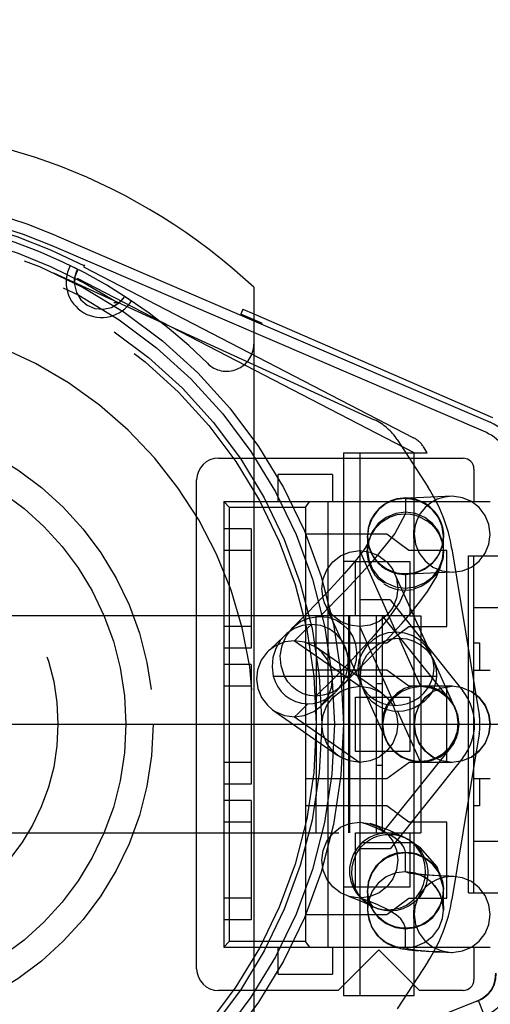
# Model space of a CAD drawing. Header units: millimetres. Extents: x 0 to 210, y 0 to 297.
# Tile 7 of 10: x 146.3 to 147.74, y 147.41 to 150.44. Entities that reach past the tile are written whole.
import ezdxf
from ezdxf.enums import TextEntityAlignment as Align

# ---------------------------------------------------------------- set-up
doc = ezdxf.new("R2010")
doc.units = ezdxf.units.MM
doc.header["$LTSCALE"] = 19.36
for name, pattern in [('CENTER', [0.6, 0.375, -0.075, 0.075, -0.075]), ('DOT', [0.2, 0.1, -0.1]), ('HIDDEN', [0.2, 0.1, -0.1])]:
    doc.linetypes.add(name, pattern=pattern)
doc.layers.get('0').update_dxf_attribs({"linetype": 'CONTINUOUS'})
for name, color, linetype in [('DEFAULT_2', 8, 'HIDDEN'), ('Z_AXIS', 7, 'CONTINUOUS'), ('Z_DIM_2D', 7, 'CONTINUOUS')]:
    doc.layers.add(name, color=color, linetype=linetype)
doc.styles.add('TEXTSTYLE_3', font='tridonic-metric-print-light.otf')
doc.styles.add('TEXTSTYLE_4', font='gdt', dxfattribs={"width": 0.7})
doc.dimstyles.new('DIMSTYLE_5', dxfattribs={"dimtxt": 2.2, "dimasz": 3.5, "dimexe": 1.5, "dimexo": 0, "dimgap": 0.55, "dimtad": 1, "dimdec": 1, "dimlfac": 6, "dimdsep": 46, "dimtxsty": 'TEXTSTYLE_3', "dimcen": 0.09, "dimclrt": 5, "dimadec": 1, "dimazin": 2, "dimtp": 0.1, "dimtm": 0.1, "dimtfac": 1, "dimtdec": 1, "dimtofl": 0, "dimtmove": 0, "dimatfit": 3, "dimfxl": 0, "dimtolj": 1, "dimarcsym": 0})
doc.dimstyles.new('DIMSTYLE_6', dxfattribs={"dimtxt": 2.2, "dimasz": 3.5, "dimexe": 1.5, "dimexo": 0, "dimgap": 0.55, "dimtad": 1, "dimdec": 1, "dimlfac": 6, "dimdsep": 46, "dimtxsty": 'TEXTSTYLE_3', "dimcen": 0.09, "dimclrt": 5, "dimadec": 1, "dimazin": 2, "dimtp": 0.2, "dimtm": 0.2, "dimtfac": 1, "dimtdec": 1, "dimtofl": 0, "dimtmove": 0, "dimatfit": 3, "dimfxl": 0, "dimtolj": 1, "dimarcsym": 0})

# ---------------------------------------------------------------- blocks, each defined once
blk = doc.blocks.new('*D7')
at = {"layer": 'Z_DIM_2D', "color": 2, "linetype": 'Continuous', "transparency": 16777216}
for p, q in [((143.5984, 146.9394), (143.5984, 154.4751)), ((143.8484, 146.9394), (143.8484, 154.4751)), ((143.5984, 152.9751), (143.7234, 152.9751)), ((143.8484, 152.9751), (143.7234, 152.9751)), ((143.7234, 152.9751), (147.2562, 152.9751))]:
    blk.add_line(p, q, dxfattribs=at)
at = {"layer": 'Z_DIM_2D', "color": 5, "linetype": 'Continuous', "transparency": 16777216, "style": 'TEXTSTYLE_3'}
blk.add_text('1.5', height=2.2, dxfattribs=at).set_placement((143.9849, 153.5251))
blk = doc.blocks.new('_NONE')
blk = doc.blocks.new('*D9')
at = {"layer": 'Z_DIM_2D', "color": 2, "linetype": 'Continuous', "transparency": 16777216}
for p, q in [((143.5984, 149.4394), (143.5984, 163.1249)), ((147.8568, 149.0464), (147.8568, 163.1249)), ((145.7276, 161.6249), (124.7171, 161.6249)), ((143.5984, 161.6249), (145.7276, 161.6249)), ((147.8568, 161.6249), (145.7276, 161.6249))]:
    blk.add_line(p, q, dxfattribs=at)
at = {"layer": 'Z_DIM_2D', "color": 5, "linetype": 'Continuous', "transparency": 16777216}
for s, style, p in [('`', 'TEXTSTYLE_4', (138.0064, 162.1749)), (' (24', 'TEXTSTYLE_3', (135.4397, 162.1749)), ('1.5) ', 'TEXTSTYLE_3', (143.2385, 162.1749)), ('25.6', 'TEXTSTYLE_3', (130.1023, 162.1749))]:
    blk.add_text(s, height=2.2, dxfattribs=dict(at, style=style)).set_placement(p, align=Align.RIGHT)

msp = doc.modelspace()

# ---------------------------------------------------------------- linework, layer by layer
at = {"color": 6, "linetype": 'Continuous'}
for p, q in [((147.0151, 149.6139), (147.0151, 149.0894)), ((147.0151, 147.4561), (147.0151, 146.9317))]:
    msp.add_line(p, q, dxfattribs=at)
at = {"color": 7, "linetype": 'Continuous'}
for p, q in [((147.0151, 149.5323), (147.7465, 149.2145)), ((147.0151, 149.5112), (147.7393, 149.1995)), ((146.9068, 149.0894), (147.6568, 149.0894)), ((147.6901, 149.0561), (147.6901, 148.9561)), ((146.8401, 147.5228), (146.8401, 149.0228)), ((147.2568, 149.0394), (147.0901, 149.0394)), ((147.0901, 148.9561), (147.0901, 149.0394)), ((147.2568, 149.0394), (147.2568, 148.9561)), ((146.9234, 148.9561), (147.7401, 148.9561)), ((146.9234, 148.9561), (146.9234, 147.5894)), ((146.9234, 148.9561), (146.9401, 148.9394)), ((146.9401, 148.9394), (147.1734, 148.9394)), ((146.9401, 148.9394), (146.9401, 147.6061)), ((147.1734, 148.9394), (147.1874, 148.9561)), ((147.1734, 148.9394), (147.1734, 147.6061)), ((147.2434, 147.5894), (147.2434, 148.9561)), ((147.6734, 148.7894), (147.8401, 148.7894)), ((147.6734, 147.7561), (147.6734, 148.7894)), ((147.6901, 147.7561), (147.6901, 148.7894)), ((147.3267, 148.7728), (147.4934, 148.7728)), ((147.3267, 148.6061), (147.3267, 148.7728)), ((147.4934, 148.7728), (147.4934, 148.6061)), ((147.6901, 148.6311), (147.9568, 148.6311)), ((147.4934, 148.6061), (147.3267, 148.6061)), ((147.6901, 148.5228), (147.7068, 148.5228)), ((147.7068, 148.5228), (147.7068, 148.4394)), ((147.6901, 148.4394), (147.7401, 148.4394)), ((147.3267, 148.3561), (147.4934, 148.3561)), ((147.3267, 148.1894), (147.3267, 148.3561)), ((147.4934, 148.3561), (147.4934, 148.1894)), ((147.4934, 148.1894), (147.3267, 148.1894)), ((147.6901, 148.1061), (147.7401, 148.1061)), ((147.7068, 148.1061), (147.7068, 148.0228)), ((147.7068, 148.0228), (147.6901, 148.0228)), ((147.3267, 147.9394), (147.4934, 147.9394)), ((147.3267, 147.7728), (147.3267, 147.9394)), ((147.4934, 147.9394), (147.4934, 147.7728)), ((147.6901, 147.9144), (147.9568, 147.9144)), ((147.4934, 147.7728), (147.3267, 147.7728)), ((147.6734, 147.7561), (147.8401, 147.7561)), ((146.9401, 147.6061), (146.9234, 147.5894)), ((147.1734, 147.6061), (146.9401, 147.6061)), ((147.1874, 147.5894), (147.1734, 147.6061)), ((146.9234, 147.5894), (147.7401, 147.5894)), ((147.0901, 147.5061), (147.0901, 147.5894)), ((147.2568, 147.5894), (147.2568, 147.5061)), ((147.3984, 147.5811), (147.2734, 147.4561)), ((147.5234, 147.4561), (147.3984, 147.5811)), ((147.6901, 147.5894), (147.6901, 147.4894)), ((147.0901, 147.5061), (147.2568, 147.5061)), ((147.2734, 147.4561), (146.9068, 147.4561)), ((147.6568, 147.4561), (147.5234, 147.4561))]:
    msp.add_line(p, q, dxfattribs=at)
at = {"color": 9, "linetype": 'DOT'}
for p, q in [((147.48, 148.9661), (147.48, 148.9674)), ((147.4521, 148.556), (147.3401, 148.8061)), ((147.4802, 148.7341), (147.4802, 148.6906)), ((147.5253, 148.3926), (147.4606, 148.5372)), ((147.2068, 148.4926), (147.2068, 148.0529)), ((147.075, 148.4208), (147.1092, 148.4208)), ((147.3358, 148.4208), (147.3423, 148.4208)), ((147.5267, 148.3894), (147.5255, 148.3923)), ((147.1813, 148.3356), (147.1509, 148.3064)), ((147.1509, 148.3064), (147.1401, 148.2961)), ((147.1401, 148.2961), (147.3401, 148.1561)), ((147.3477, 147.9102), (147.3589, 147.9102)), ((147.4801, 147.8784), (147.48, 147.8805)), ((147.4801, 147.8206), (147.4801, 147.8784)), ((147.5968, 147.7618), (147.5965, 147.7692))]:
    msp.add_line(p, q, dxfattribs=at)
at = {"color": 9, "linetype": 'Continuous'}
for p, q in [((147.7042, 147.4251), (147.0151, 147.151)), ((147.7207, 147.4342), (147.7042, 147.4251)), ((147.735, 147.3477), (147.7042, 147.4251)), ((147.7341, 147.4454), (147.7207, 147.4342))]:
    msp.add_line(p, q, dxfattribs=at)
at = {"color": 9, "linetype": 'DOT'}
for points in [[(147.3635, 148.804), (147.3674, 148.7771), (147.3789, 148.7491), (147.3969, 148.7255), (147.4206, 148.707), (147.4495, 148.6947), (147.4801, 148.6906)], [(147.4802, 148.6906), (147.5098, 148.6944), (147.5388, 148.7065), (147.5635, 148.7257), (147.5822, 148.7507), (147.5936, 148.78), (147.5968, 148.8072)], [(147.4802, 148.6906), (147.4802, 148.6894), (147.4801, 148.6881), (147.4799, 148.6869), (147.4797, 148.6855)], [(147.4795, 148.6841), (147.4621, 148.6462), (147.4253, 148.5949), (147.3746, 148.5349), (147.3165, 148.4719), (147.2582, 148.4118), (147.2058, 148.3595)], [(147.4237, 147.9388), (147.3935, 147.9533), (147.3665, 147.964), (147.3473, 147.9705), (147.3401, 147.9728)], [(147.48, 147.881), (147.4753, 147.8959), (147.4645, 147.91), (147.449, 147.9231), (147.4304, 147.9351)], [(147.4801, 147.8784), (147.4504, 147.8746), (147.4214, 147.8625), (147.3967, 147.8434), (147.3781, 147.8183), (147.3667, 147.789), (147.3634, 147.763)], [(147.5928, 147.7918), (147.5813, 147.8198), (147.5633, 147.8435), (147.5397, 147.862), (147.5107, 147.8743), (147.4801, 147.8784)], [(147.4801, 147.8206), (147.4504, 147.8168), (147.4214, 147.8047), (147.3967, 147.7855), (147.3781, 147.7605), (147.3667, 147.7312), (147.3635, 147.7059)], [(147.5968, 147.704), (147.5928, 147.734), (147.5813, 147.762), (147.5633, 147.7857), (147.5397, 147.8042), (147.5107, 147.8165), (147.4801, 147.8206)], [(147.6981, 147.4227), (147.7148, 147.4303), (147.7288, 147.4403), (147.7403, 147.4526), (147.7489, 147.4673), (147.7544, 147.4839), (147.7568, 147.5025)], [(147.7042, 147.4251), (147.7197, 147.4333), (147.7327, 147.4439), (147.7433, 147.4569), (147.7511, 147.4722), (147.7555, 147.4895), (147.7568, 147.509)]]:
    msp.add_lwpolyline(points, dxfattribs=at)
at = {"color": 9, "linetype": 'Continuous'}
msp.add_lwpolyline([(147.7568, 147.5091), (147.7558, 147.4908), (147.7518, 147.4741), (147.7445, 147.4588), (147.7341, 147.4454)], dxfattribs=at)
at = {"color": 6, "linetype": 'Continuous'}
msp.add_arc((145.7651, 148.2728), 1.8333, 47.0141, 133.3418, dxfattribs=at)
at = {"color": 7, "linetype": 'Continuous'}
for centre, radius, start, end in [((147.6734, 149.0464), 0.1667, 0, 66.7142), ((146.9068, 149.0228), 0.0667, 90, 180), ((147.6568, 149.0561), 0.0333, 0, 90), ((146.9068, 147.5228), 0.0667, 180, 270), ((147.6568, 147.4894), 0.0333, 270, 360), ((147.6734, 147.5025), 0.1667, 291.6898, 360)]:
    msp.add_arc(centre, radius, start, end, dxfattribs=at)
at = {"layer": 'DEFAULT_2', "color": 8, "linetype": 'HIDDEN'}
for p, q in [((146.4101, 149.7715), (147.0151, 149.5112)), ((147.7261, 149.1689), (146.397, 149.7409)), ((146.4528, 149.6804), (146.4715, 149.6712)), ((146.4705, 149.6586), (146.4752, 149.6693)), ((146.4715, 149.6712), (146.4752, 149.6693)), ((146.4934, 149.6768), (147.5045, 149.1524)), ((146.4964, 149.6827), (146.4937, 149.6776)), ((146.4652, 149.6276), (146.4655, 149.6377)), ((147.5068, 149.1061), (146.4749, 149.6413)), ((146.4654, 149.6222), (146.472, 149.5975)), ((146.5791, 149.5521), (146.6006, 149.5652)), ((146.5984, 149.5658), (146.5861, 149.5658)), ((146.6006, 149.5652), (146.6195, 149.586)), ((146.619, 149.5863), (146.6135, 149.5777)), ((146.6195, 149.586), (146.6403, 149.5722)), ((146.5982, 149.5628), (146.5884, 149.5565)), ((146.9821, 149.5466), (146.9755, 149.5313)), ((146.9821, 149.5466), (147.0151, 149.5323)), ((147.0423, 149.5023), (146.9755, 149.5313)), ((147.5468, 149.1061), (147.5373, 149.1217)), ((147.0151, 149.0894), (147.0151, 147.4561)), ((147.2901, 149.1061), (147.5468, 149.1061)), ((147.2901, 149.1061), (147.2901, 147.4394)), ((147.3401, 149.1061), (147.3401, 147.4394)), ((147.5068, 147.4394), (147.5068, 149.1061)), ((147.4803, 148.9661), (147.48, 148.9661)), ((147.4894, 148.9671), (147.4801, 148.9674)), ((147.4903, 148.9664), (147.4803, 148.9661)), ((147.6234, 148.9728), (147.4929, 148.9665)), ((147.5776, 148.9633), (147.5578, 148.9526)), ((147.655, 148.9681), (147.6234, 148.9728)), ((147.6825, 148.9567), (147.655, 148.9681)), ((147.5578, 148.9526), (147.5406, 148.9383)), ((147.7064, 148.9379), (147.6825, 148.9567)), ((147.4794, 148.9177), (147.4545, 148.9152)), ((147.5157, 148.9009), (147.5093, 148.8795)), ((147.5446, 148.8977), (147.5284, 148.9068)), ((147.0068, 148.8728), (146.9234, 148.8728)), ((147.0068, 148.8728), (147.0068, 148.5061)), ((147.5093, 148.8795), (147.5068, 148.8561)), ((147.5968, 148.8505), (147.5949, 148.8716)), ((147.7401, 148.8557), (147.7361, 148.8857)), ((147.4234, 148.8561), (147.1734, 148.8561)), ((147.3634, 148.8508), (147.3634, 148.8072)), ((147.3634, 148.849), (147.364, 148.8382)), ((147.4901, 148.8061), (147.4234, 148.8561)), ((147.5968, 148.8072), (147.5968, 148.8498)), ((147.7358, 148.8257), (147.7401, 148.8557)), ((147.3552, 148.8127), (147.3439, 148.797)), ((147.3643, 148.8199), (147.3629, 148.7971)), ((147.3643, 148.8199), (147.3666, 148.8299)), ((147.3649, 148.8231), (147.3643, 148.8199)), ((147.5946, 148.7817), (147.5967, 148.8101)), ((147.0068, 148.8061), (146.9234, 148.8061)), ((147.281, 148.79), (147.3085, 148.8014)), ((147.3085, 148.8014), (147.3401, 148.8061)), ((147.3296, 148.7788), (147.3127, 148.7583)), ((147.3439, 148.797), (147.3296, 148.7788)), ((147.3989, 148.7902), (147.4213, 148.7728)), ((147.6068, 148.8061), (147.4901, 148.8061)), ((147.5222, 148.7981), (147.5407, 148.7742)), ((147.594, 148.7786), (147.5946, 148.7817)), ((147.6068, 148.5728), (147.6068, 148.8061)), ((147.3267, 148.7728), (147.2901, 148.7728)), ((147.3944, 148.7703), (147.4069, 148.7586)), ((147.4226, 148.7717), (147.441, 148.748)), ((147.5407, 148.7742), (147.5645, 148.7555)), ((147.5645, 148.7555), (147.5919, 148.7441)), ((147.6549, 148.7441), (147.6822, 148.7554)), ((147.6822, 148.7554), (147.706, 148.7739)), ((147.3857, 148.7314), (147.3991, 148.7161)), ((147.4344, 148.7422), (147.446, 148.738)), ((147.441, 148.748), (147.4468, 148.7363)), ((147.4468, 148.7363), (147.4525, 148.7199)), ((147.5584, 148.4876), (147.4469, 148.7363)), ((147.4772, 148.7328), (147.4793, 148.7327)), ((147.4793, 148.7327), (147.4804, 148.7327)), ((147.4805, 148.7327), (147.4802, 148.7328)), ((147.4905, 148.7331), (147.4805, 148.7327)), ((147.6235, 148.7394), (147.4905, 148.7331)), ((147.5624, 148.7034), (147.575, 148.7258)), ((147.5919, 148.7441), (147.6235, 148.7394)), ((147.6235, 148.7394), (147.6549, 148.7441)), ((147.2502, 148.6884), (147.227, 148.6638)), ((147.2726, 148.7127), (147.2502, 148.6884)), ((147.4145, 148.7055), (147.3994, 148.7176)), ((147.5472, 148.6802), (147.5624, 148.7034)), ((147.4795, 148.6841), (147.5043, 148.6865)), ((147.5304, 148.657), (147.5472, 148.6802)), ((147.2333, 148.6426), (147.343, 148.3977)), ((147.4334, 148.6544), (147.3401, 148.6544)), ((147.4334, 148.6544), (147.6558, 148.3757)), ((147.4911, 148.6081), (147.5116, 148.6329)), ((147.5116, 148.6329), (147.5304, 148.657)), ((147.3267, 148.6061), (145.3401, 148.6061)), ((147.1795, 148.6148), (147.1564, 148.5915)), ((147.1584, 148.588), (147.186, 148.5997)), ((147.186, 148.5997), (147.2172, 148.6041)), ((147.2172, 148.6041), (147.243, 148.6011)), ((147.243, 148.6011), (147.2662, 148.5931)), ((147.2813, 148.5887), (147.2576, 148.6072)), ((147.3101, 147.9394), (147.3101, 148.6061)), ((147.3901, 148.6061), (147.3901, 147.9394)), ((147.4231, 148.6077), (147.3992, 148.5888)), ((147.618, 148.3455), (147.4101, 148.6061)), ((147.4101, 147.9394), (147.4101, 148.6061)), ((147.469, 148.5824), (147.4894, 148.6061)), ((147.4934, 148.6061), (147.5268, 148.6061)), ((147.5268, 148.6061), (147.5268, 147.9394)), ((147.0068, 148.5728), (146.9234, 148.5728)), ((147.1143, 148.5437), (147.1347, 148.5695)), ((147.1564, 148.5915), (147.1345, 148.5697)), ((147.1347, 148.5695), (147.1584, 148.588)), ((147.1643, 148.5759), (147.1392, 148.5665)), ((147.1921, 148.5794), (147.1643, 148.5759)), ((147.2207, 148.5757), (147.1921, 148.5794)), ((147.2662, 148.5931), (147.2874, 148.5799)), ((147.3717, 148.5775), (147.3401, 148.5728)), ((147.3992, 148.5888), (147.3717, 148.5775)), ((147.4234, 148.5228), (147.4901, 148.5728)), ((147.4455, 148.5561), (147.469, 148.5824)), ((147.4901, 148.5728), (147.6068, 148.5728)), ((147.1099, 148.5455), (147.0813, 148.5179)), ((147.1018, 148.5147), (147.1143, 148.5437)), ((147.2864, 148.5289), (147.2684, 148.5499)), ((147.421, 148.5295), (147.4455, 148.5561)), ((147.4367, 148.5347), (147.4606, 148.5372)), ((147.0813, 148.5179), (147.0605, 148.498)), ((147.0814, 148.5135), (147.0605, 148.498)), ((147.1734, 148.5228), (147.4234, 148.5228)), ((147.4072, 148.3682), (147.2074, 148.5081)), ((147.3767, 148.5028), (147.3945, 148.5172)), ((147.3945, 148.5172), (147.4147, 148.528)), ((147.396, 148.5029), (147.421, 148.5295)), ((147.4147, 148.528), (147.4367, 148.5347)), ((147.0068, 148.5061), (146.9234, 148.5061)), ((147.3305, 148.4939), (147.3289, 148.4687)), ((147.3456, 148.451), (147.3707, 148.4766)), ((147.3509, 148.4648), (147.362, 148.485)), ((147.362, 148.485), (147.3767, 148.5028)), ((147.3707, 148.4766), (147.396, 148.5029)), ((147.5583, 148.4844), (147.5668, 148.469)), ((147.0068, 148.4561), (146.9234, 148.4561)), ((147.0068, 148.4561), (147.0068, 148.0894)), ((147.2973, 148.4208), (147.3042, 148.4487)), ((147.3042, 148.4487), (147.3048, 148.4764)), ((147.3213, 148.4265), (147.3456, 148.451)), ((147.3289, 148.4687), (147.3221, 148.4444)), ((147.3445, 148.4433), (147.3509, 148.4648)), ((147.6336, 148.3197), (147.5667, 148.4689)), ((147.1194, 148.4035), (147.1092, 148.4208)), ((147.4234, 148.4394), (147.1734, 148.4394)), ((147.29, 148.3954), (147.3213, 148.4265)), ((147.2915, 148.4075), (147.2973, 148.4208)), ((147.3104, 148.4208), (147.2979, 148.4038)), ((147.3221, 148.4444), (147.3104, 148.4208)), ((147.3423, 148.4208), (147.3445, 148.4433)), ((147.344, 148.403), (147.3423, 148.4208)), ((147.4901, 148.3894), (147.4234, 148.4394)), ((147.5583, 148.4013), (147.565, 148.4208)), ((147.5757, 148.4208), (147.5733, 148.4032)), ((147.5743, 148.4431), (147.5757, 148.4208)), ((147.0068, 148.3894), (146.9234, 148.3894)), ((147.1324, 148.3887), (147.1194, 148.4035)), ((147.1485, 148.3762), (147.1324, 148.3887)), ((147.2833, 148.3892), (147.2663, 148.377)), ((147.2901, 148.3954), (147.2833, 148.3892)), ((147.2979, 148.4038), (147.2901, 148.3954)), ((147.3085, 148.3848), (147.3401, 148.3894)), ((147.3485, 148.3861), (147.344, 148.403)), ((147.3512, 148.3793), (147.3485, 148.3861)), ((147.3901, 148.3978), (147.4101, 148.3978)), ((147.6234, 148.3894), (147.4901, 148.3894)), ((147.4953, 148.3848), (147.5268, 148.3894)), ((147.501, 148.39), (147.5255, 148.3923)), ((147.5268, 148.3894), (147.5582, 148.3848)), ((147.5919, 148.3848), (147.6234, 148.3894)), ((147.6068, 148.1561), (147.6068, 148.3894)), ((147.6551, 148.3848), (147.6234, 148.3894)), ((147.2058, 148.3595), (147.1856, 148.3613)), ((147.2274, 148.3619), (147.2058, 148.3595)), ((147.2476, 148.3677), (147.2274, 148.3619)), ((147.2426, 148.3494), (147.2645, 148.3705)), ((147.2663, 148.377), (147.2476, 148.3677)), ((147.281, 148.3734), (147.3085, 148.3848)), ((147.356, 148.3699), (147.3512, 148.3793)), ((147.3512, 148.3793), (147.42, 148.2258)), ((147.3661, 148.3551), (147.356, 148.3699)), ((147.3989, 148.3736), (147.4072, 148.3682)), ((147.4072, 148.3682), (147.4226, 148.3551)), ((147.4438, 148.3546), (147.4677, 148.3734)), ((147.468, 148.3736), (147.4456, 148.3561)), ((147.4677, 148.3734), (147.4951, 148.3848)), ((147.5405, 148.3546), (147.5644, 148.3734)), ((147.5647, 148.3736), (147.5409, 148.3551)), ((147.5582, 148.3848), (147.5855, 148.3736)), ((147.5644, 148.3734), (147.5919, 148.3848)), ((147.5855, 148.3736), (147.6093, 148.3551)), ((147.6097, 148.3546), (147.5858, 148.3734)), ((147.6549, 148.3848), (147.6822, 148.3736)), ((147.6822, 148.3736), (147.706, 148.3551)), ((147.7064, 148.3546), (147.6825, 148.3734)), ((147.0389, 148.3547), (147.0569, 148.3311)), ((147.0569, 148.3311), (147.0728, 148.3175)), ((147.1988, 148.312), (147.2197, 148.3275)), ((147.2197, 148.3275), (147.2426, 148.3494)), ((147.3782, 148.3423), (147.3661, 148.3551)), ((147.3759, 148.3556), (147.3927, 148.3449)), ((147.3927, 148.3449), (147.411, 148.337)), ((147.411, 148.337), (147.4294, 148.3324)), ((147.4141, 148.3024), (147.4254, 148.3305)), ((147.4258, 148.3313), (147.4144, 148.3032)), ((147.4254, 148.3305), (147.4438, 148.3546)), ((147.4442, 148.3551), (147.4272, 148.333)), ((147.4294, 148.3324), (147.4484, 148.331)), ((147.5108, 148.3024), (147.5221, 148.3305)), ((147.5225, 148.3313), (147.5111, 148.3032)), ((147.5221, 148.3305), (147.5405, 148.3546)), ((147.5409, 148.3551), (147.5225, 148.3313)), ((147.6093, 148.3551), (147.6277, 148.3313)), ((147.6281, 148.3305), (147.6097, 148.3546)), ((147.6277, 148.3313), (147.6392, 148.3032)), ((147.6335, 148.3197), (147.6281, 148.3305)), ((147.6394, 148.3024), (147.6281, 148.3305)), ((147.706, 148.3551), (147.7244, 148.3313)), ((147.0728, 148.3175), (147.2727, 148.1776)), ((147.4144, 148.3032), (147.4101, 148.2732)), ((147.4525, 148.3032), (147.4568, 148.2732)), ((147.4738, 148.3136), (147.4567, 148.3126)), ((147.4906, 148.3173), (147.4738, 148.3136)), ((147.5111, 148.3032), (147.5068, 148.2732)), ((147.5068, 148.2723), (147.5108, 148.3024)), ((147.639, 148.3029), (147.6321, 148.3229)), ((147.642, 148.2778), (147.639, 148.3029)), ((147.6392, 148.3032), (147.6434, 148.2732)), ((147.6434, 148.2723), (147.6394, 148.3024)), ((147.7401, 148.2723), (147.7361, 148.3024)), ((147.2901, 148.2728), (147.3101, 148.2728)), ((147.3901, 148.2728), (147.4101, 148.2728)), ((147.4101, 148.2732), (147.4141, 148.2432)), ((147.5068, 148.2732), (147.5108, 148.2432)), ((147.5111, 148.2423), (147.5068, 148.2723)), ((147.6434, 148.2732), (147.6394, 148.2432)), ((147.7401, 148.2732), (147.7361, 148.2432)), ((147.4118, 148.249), (147.42, 148.2259)), ((147.4141, 148.2432), (147.4254, 148.2151)), ((147.4258, 148.2143), (147.4144, 148.2423)), ((147.5108, 148.2432), (147.5221, 148.2151)), ((147.5225, 148.2143), (147.5111, 148.2423)), ((147.6394, 148.2432), (147.6281, 148.2151)), ((147.42, 148.2259), (147.4254, 148.2151)), ((147.4415, 148.2151), (147.4231, 148.191)), ((147.4254, 148.2151), (147.4438, 148.191)), ((147.4442, 148.1905), (147.4258, 148.2143)), ((147.5221, 148.2151), (147.5405, 148.191)), ((147.5409, 148.1905), (147.5225, 148.2143)), ((147.6093, 148.1905), (147.6277, 148.2143)), ((147.6281, 148.2151), (147.6097, 148.191)), ((147.706, 148.1905), (147.7244, 148.2143)), ((147.2727, 148.1776), (147.2576, 148.1905)), ((147.2813, 148.172), (147.2727, 148.1776)), ((147.4231, 148.191), (147.3992, 148.1722)), ((147.4101, 147.9394), (147.618, 148.2)), ((147.4438, 148.191), (147.4677, 148.1722)), ((147.468, 148.172), (147.4442, 148.1905)), ((147.5405, 148.191), (147.5644, 148.1722)), ((147.5647, 148.172), (147.5409, 148.1905)), ((147.5855, 148.172), (147.6093, 148.1905)), ((147.6097, 148.191), (147.5858, 148.1722)), ((147.6822, 148.172), (147.706, 148.1905)), ((147.0068, 148.1561), (146.9234, 148.1561)), ((147.3717, 148.1608), (147.3401, 148.1561)), ((147.3992, 148.1722), (147.3717, 148.1608)), ((147.3901, 148.1478), (147.4101, 148.1478)), ((147.4234, 148.1061), (147.4901, 148.1561)), ((147.6558, 148.1699), (147.4334, 147.8911)), ((147.4953, 148.1608), (147.468, 148.172)), ((147.6234, 148.1561), (147.4901, 148.1561)), ((147.5268, 148.1561), (147.4953, 148.1608)), ((147.55, 148.1612), (147.5255, 148.1589)), ((147.5584, 148.1608), (147.5268, 148.1561)), ((147.5499, 148.1616), (147.5731, 148.1695)), ((147.5858, 148.1722), (147.5584, 148.1608)), ((147.5919, 148.1608), (147.5647, 148.172)), ((147.6234, 148.1561), (147.5919, 148.1608)), ((147.6551, 148.1608), (147.6234, 148.1561)), ((147.0068, 148.0894), (146.9234, 148.0894)), ((147.1734, 148.1061), (147.4234, 148.1061)), ((147.0068, 148.0394), (146.9234, 148.0394)), ((147.0068, 148.0394), (147.0068, 147.6728)), ((147.4234, 148.0228), (147.1734, 148.0228)), ((147.4901, 147.9728), (147.4234, 148.0228)), ((147.0068, 147.9728), (146.9234, 147.9728)), ((147.281, 147.9567), (147.3085, 147.9681)), ((147.3085, 147.9681), (147.3401, 147.9728)), ((147.3401, 147.9728), (147.3722, 147.9679)), ((147.3722, 147.9679), (147.3989, 147.9569)), ((147.3906, 147.9624), (147.3723, 147.9682)), ((147.6068, 147.9728), (147.4901, 147.9728)), ((147.6068, 147.7394), (147.6068, 147.9728)), ((145.3401, 147.9394), (147.3267, 147.9394)), ((147.431, 147.9474), (147.3906, 147.9624)), ((147.3989, 147.9569), (147.4213, 147.9394)), ((147.4061, 147.9325), (147.4183, 147.9345)), ((147.4183, 147.9345), (147.4304, 147.9351)), ((147.4226, 147.9384), (147.441, 147.9146)), ((147.4304, 147.9351), (147.4429, 147.9345)), ((147.4772, 147.9258), (147.431, 147.9474)), ((147.4429, 147.9345), (147.4553, 147.9324)), ((147.4934, 147.9394), (147.5268, 147.9394)), ((147.3428, 147.8944), (147.3589, 147.9102)), ((147.441, 147.9146), (147.4525, 147.8866)), ((147.5266, 147.8941), (147.4864, 147.9208)), ((147.514, 147.8964), (147.5004, 147.9102)), ((147.4334, 147.8911), (147.3401, 147.8911)), ((147.4555, 147.8782), (147.48, 147.8805)), ((147.5773, 147.8356), (147.5266, 147.8941)), ((147.5291, 147.8812), (147.5388, 147.8633)), ((147.3163, 147.8346), (147.3214, 147.8562)), ((147.5388, 147.8633), (147.5455, 147.8439)), ((147.3154, 147.8129), (147.3163, 147.8346)), ((147.3185, 147.7915), (147.3154, 147.8129)), ((147.4904, 147.816), (147.4801, 147.8206)), ((147.5167, 147.8122), (147.4904, 147.816)), ((147.5169, 147.813), (147.516, 147.8132)), ((147.552, 147.8094), (147.5167, 147.8122)), ((147.5965, 147.7712), (147.5773, 147.8356)), ((147.2576, 147.7738), (147.2392, 147.7976)), ((147.4415, 147.7984), (147.4231, 147.7743)), ((147.5535, 147.8096), (147.5449, 147.8102)), ((147.5856, 147.8076), (147.552, 147.8094)), ((147.5627, 147.809), (147.5535, 147.8096)), ((147.5674, 147.8087), (147.5627, 147.809)), ((147.5952, 147.8072), (147.5815, 147.8079)), ((147.6133, 147.8064), (147.5856, 147.8076)), ((147.5964, 147.7712), (147.5936, 147.7913)), ((147.6234, 147.8061), (147.5995, 147.8034)), ((147.6269, 147.8061), (147.6112, 147.8066)), ((147.6269, 147.8059), (147.6234, 147.8061)), ((147.6551, 147.8014), (147.6269, 147.8059)), ((147.2813, 147.7553), (147.2576, 147.7738)), ((147.308, 147.7443), (147.2813, 147.7553)), ((147.3267, 147.7728), (147.2901, 147.7728)), ((147.3485, 147.7367), (147.3356, 147.7528)), ((147.3635, 147.7585), (147.3634, 147.763)), ((147.3636, 147.7585), (147.3634, 147.7619)), ((147.3634, 147.7618), (147.3634, 147.704)), ((147.3636, 147.7574), (147.3664, 147.7374)), ((147.3992, 147.7555), (147.3717, 147.7441)), ((147.4231, 147.7743), (147.3992, 147.7555)), ((147.5264, 147.7542), (147.5157, 147.7343)), ((147.5354, 147.7616), (147.5237, 147.7437)), ((147.5268, 147.762), (147.5355, 147.7814)), ((147.5435, 147.7815), (147.5354, 147.7616)), ((147.5965, 147.7692), (147.5966, 147.7657)), ((147.5968, 147.7606), (147.5966, 147.7692)), ((147.5968, 147.704), (147.5968, 147.7618)), ((147.7248, 147.7472), (147.7064, 147.7712)), ((147.0068, 147.7394), (146.9234, 147.7394)), ((147.3401, 147.7394), (147.308, 147.7443)), ((147.3717, 147.7441), (147.3401, 147.7394)), ((147.3425, 147.7316), (147.37, 147.7187)), ((147.3635, 147.7233), (147.3485, 147.7367)), ((147.3764, 147.7149), (147.3635, 147.7233)), ((147.4234, 147.6894), (147.4901, 147.7394)), ((147.4901, 147.7394), (147.6068, 147.7394)), ((147.5157, 147.7343), (147.5093, 147.7128)), ((147.7361, 147.719), (147.7248, 147.7472)), ((147.3635, 147.7059), (147.3643, 147.6895)), ((147.37, 147.7187), (147.3725, 147.7173)), ((147.3921, 147.7091), (147.4094, 147.705)), ((147.4094, 147.705), (147.4269, 147.7037)), ((147.4336, 147.6999), (147.4156, 147.7012)), ((147.4269, 147.7037), (147.446, 147.7052)), ((147.4533, 147.7014), (147.4336, 147.6999)), ((147.5093, 147.7128), (147.5068, 147.6894)), ((147.7401, 147.689), (147.7361, 147.719)), ((147.0068, 147.6728), (146.9234, 147.6728)), ((147.1734, 147.6894), (147.4234, 147.6894)), ((147.3643, 147.6895), (147.3758, 147.6514)), ((147.5068, 147.6894), (147.5111, 147.6585)), ((147.7358, 147.659), (147.7401, 147.689)), ((147.3758, 147.6514), (147.3936, 147.6252)), ((147.5046, 147.6495), (147.48, 147.6471)), ((147.5111, 147.6585), (147.5222, 147.6315)), ((147.3936, 147.6252), (147.412, 147.6085)), ((147.4904, 147.5826), (147.4801, 147.5873)), ((147.5433, 147.5764), (147.5545, 147.5757)), ((147.5645, 147.5888), (147.5919, 147.5775)), ((147.5672, 147.575), (147.5818, 147.5743)), ((147.5818, 147.5743), (147.6133, 147.5731)), ((147.5919, 147.5775), (147.62, 147.573)), ((147.6048, 147.5733), (147.6235, 147.5728)), ((147.62, 147.573), (147.6234, 147.5728)), ((147.5068, 147.4394), (147.2901, 147.4394))]:
    msp.add_line(p, q, dxfattribs=at)
at = {"layer": 'DEFAULT_2', "color": 8, "linetype": 'DOT'}
for p, q in [((146.4014, 149.6587), (147.3846, 149.2073)), ((147.7396, 149.1994), (147.7393, 149.1995)), ((147.455, 149.1464), (147.5489, 149.0014)), ((147.48, 148.9661), (147.4504, 148.9622)), ((147.48, 148.9674), (147.48, 148.9237)), ((147.5107, 148.962), (147.4801, 148.9661)), ((147.5184, 148.9596), (147.5107, 148.962)), ((147.4794, 148.9176), (147.4477, 148.8582)), ((147.4798, 148.9203), (147.4797, 148.9191)), ((147.4799, 148.9215), (147.4798, 148.9203)), ((147.48, 148.9237), (147.4799, 148.9215)), ((147.5107, 148.9197), (147.4801, 148.9237)), ((147.5396, 148.9074), (147.5107, 148.9197)), ((147.5633, 148.8889), (147.5396, 148.9074)), ((147.5928, 148.8795), (147.5813, 148.9075)), ((147.5968, 148.8496), (147.5929, 148.8787)), ((147.3634, 148.8496), (147.3634, 148.849)), ((147.3634, 148.849), (147.3674, 148.8194)), ((147.4477, 148.8582), (147.3811, 148.7759)), ((147.5936, 148.8222), (147.5968, 148.8489)), ((147.5968, 148.8489), (147.5968, 148.8496)), ((147.3666, 148.8343), (147.3634, 148.8072)), ((147.5822, 148.7929), (147.5936, 148.8222)), ((147.5967, 148.8101), (147.5928, 148.8372)), ((147.5968, 148.8072), (147.5967, 148.8101)), ((147.6225, 148.8108), (147.706, 148.3022)), ((147.3634, 148.8072), (147.3635, 148.804)), ((147.5635, 148.7679), (147.5822, 148.7929)), ((147.3811, 148.7759), (147.298, 148.6859)), ((147.3969, 148.7677), (147.4206, 148.7491)), ((147.4206, 148.7491), (147.4495, 148.7368)), ((147.4495, 148.7368), (147.4801, 148.7328)), ((147.4802, 148.7328), (147.5098, 148.7366)), ((147.4802, 148.7336), (147.4802, 148.7341)), ((147.298, 148.6859), (147.2172, 148.6041)), ((147.2068, 148.4926), (147.2068, 148.6061)), ((147.3068, 147.9394), (147.3068, 148.6061)), ((147.1921, 148.5794), (147.1701, 148.5582)), ((147.4484, 148.331), (147.3401, 148.5728)), ((147.1701, 148.5582), (147.1401, 148.5294)), ((147.1401, 148.5294), (147.3401, 148.3894)), ((147.1092, 148.4208), (147.3104, 148.4208)), ((147.3423, 148.4208), (147.5757, 148.4208)), ((147.5254, 148.1593), (147.4567, 148.3126)), ((147.706, 148.2433), (147.6225, 147.7348)), ((147.5268, 148.1561), (147.5255, 148.1589)), ((147.2068, 147.9394), (147.2068, 148.0529)), ((147.3589, 147.9102), (147.5026, 147.9102)), ((147.3634, 147.763), (147.3634, 147.7618)), ((147.3634, 147.7618), (147.3636, 147.7585)), ((147.5935, 147.7346), (147.5968, 147.7606)), ((147.5968, 147.7606), (147.5968, 147.7618)), ((147.3478, 147.7371), (147.3401, 147.7395)), ((147.3664, 147.7369), (147.3674, 147.7318)), ((147.3674, 147.7318), (147.3789, 147.7038)), ((147.5821, 147.7053), (147.5935, 147.7346)), ((147.3635, 147.7059), (147.3634, 147.704)), ((147.3634, 147.704), (147.3674, 147.6739)), ((147.3789, 147.7038), (147.3969, 147.6801)), ((147.4512, 147.6883), (147.4336, 147.6999)), ((147.5935, 147.6767), (147.5968, 147.7025)), ((147.5968, 147.7025), (147.5968, 147.704)), ((147.3674, 147.6739), (147.378, 147.6482)), ((147.3969, 147.6801), (147.4205, 147.6616)), ((147.4205, 147.6616), (147.4495, 147.6492)), ((147.4495, 147.6492), (147.4801, 147.6451)), ((147.4801, 147.6451), (147.48, 147.6472)), ((147.4801, 147.5873), (147.4801, 147.6451)), ((147.4495, 147.5914), (147.4801, 147.5873)), ((147.5489, 147.5442), (147.455, 147.3992)), ((147.7416, 147.4544), (147.7303, 147.4416)), ((147.7158, 147.4311), (147.6982, 147.4227)), ((147.7303, 147.4416), (147.7158, 147.4311))]:
    msp.add_line(p, q, dxfattribs=at)
at = {"layer": 'DEFAULT_2', "color": 8, "linetype": 'HIDDEN'}
for points in [[(146.4764, 149.6687), (146.467, 149.6455), (146.4654, 149.6222)], [(146.4655, 149.6377), (146.4673, 149.6481), (146.4705, 149.6586)], [(146.472, 149.5975), (146.4853, 149.5752), (146.5047, 149.5589)], [(146.6135, 149.5777), (146.6065, 149.5699), (146.5982, 149.5628)], [(146.5047, 149.5589), (146.528, 149.5488), (146.5537, 149.5467), (146.5791, 149.5521)], [(147.48, 148.9674), (147.4732, 148.9672), (147.454, 148.9645), (147.4348, 148.9582)], [(147.4804, 148.9661), (147.4812, 148.9661), (147.4829, 148.966), (147.4853, 148.966), (147.4894, 148.9657), (147.4966, 148.9649), (147.5063, 148.9631), (147.5184, 148.9596), (147.5318, 148.9539), (147.545, 148.9463), (147.5577, 148.9366), (147.5689, 148.925), (147.5789, 148.9114), (147.5872, 148.8957), (147.5932, 148.8781), (147.5964, 148.8584), (147.5968, 148.8489)], [(147.5395, 148.9511), (147.5232, 148.9591), (147.5063, 148.9645), (147.4894, 148.9671)], [(147.6234, 148.9728), (147.5994, 148.97), (147.5776, 148.9633)], [(147.3996, 148.9352), (147.385, 148.9182), (147.3734, 148.898), (147.366, 148.8749), (147.3634, 148.8508)], [(147.4348, 148.9582), (147.4164, 148.9485), (147.3996, 148.9352)], [(147.5406, 148.9383), (147.5264, 148.9208), (147.5157, 148.9009)], [(147.5686, 148.9268), (147.5548, 148.9404), (147.5395, 148.9511)], [(147.7361, 148.8857), (147.7248, 148.9139), (147.7064, 148.9379)], [(147.3639, 148.8169), (147.3652, 148.8245), (147.374, 148.8508), (147.3884, 148.8749), (147.4082, 148.8942), (147.4313, 148.9085), (147.4548, 148.9166)], [(147.5284, 148.9068), (147.5116, 148.9131), (147.4954, 148.9167), (147.4794, 148.9177)], [(147.5949, 148.8716), (147.5893, 148.892), (147.5803, 148.9106), (147.5686, 148.9268)], [(147.5068, 148.878), (147.5052, 148.8668), (147.5047, 148.8557), (147.5052, 148.8448), (147.5068, 148.834)], [(147.5449, 148.8992), (147.56, 148.887), (147.5735, 148.8718), (147.5848, 148.8528), (147.5928, 148.8309), (147.5962, 148.8061), (147.5955, 148.7875)], [(147.4801, 148.7341), (147.4709, 148.7345), (147.454, 148.7371), (147.4372, 148.7424), (147.4208, 148.7504), (147.4055, 148.7611), (147.3918, 148.7746), (147.3801, 148.7908), (147.371, 148.8093), (147.3654, 148.8297), (147.3634, 148.8508)], [(147.5968, 148.8505), (147.5942, 148.8264), (147.5867, 148.8033), (147.5751, 148.7831), (147.5605, 148.7662), (147.5436, 148.753), (147.5253, 148.7433), (147.5061, 148.737), (147.4869, 148.7343), (147.4802, 148.7341)], [(147.5068, 148.8561), (147.5111, 148.8252), (147.5222, 148.7981)], [(147.3672, 148.8318), (147.3676, 148.8327), (147.3629, 148.8244), (147.3552, 148.8127)], [(147.3859, 148.7329), (147.3745, 148.7519), (147.3666, 148.7738), (147.3632, 148.7986), (147.3639, 148.8169)], [(147.364, 148.8382), (147.3676, 148.8187), (147.3743, 148.8003)], [(147.706, 148.7739), (147.7244, 148.7976), (147.7358, 148.8257)], [(147.2334, 148.6426), (147.2277, 148.659), (147.2234, 148.689), (147.2275, 148.719), (147.2387, 148.7472), (147.2571, 148.7712), (147.281, 148.79)], [(147.3401, 148.8061), (147.3716, 148.8015), (147.3989, 148.7902)], [(147.3744, 148.8001), (147.3835, 148.7841), (147.3944, 148.7703)], [(147.5955, 148.7875), (147.5942, 148.7801), (147.5854, 148.7539), (147.571, 148.7297), (147.5511, 148.7105), (147.5281, 148.6962), (147.5046, 148.688)], [(147.575, 148.7258), (147.5868, 148.7529), (147.5945, 148.7817)], [(147.3127, 148.7583), (147.2935, 148.7361), (147.2726, 148.7127)], [(147.4069, 148.7586), (147.4203, 148.7493), (147.4344, 148.7422)], [(147.4525, 148.7199), (147.4568, 148.6899), (147.4527, 148.6599), (147.4415, 148.6317), (147.4231, 148.6077)], [(147.4477, 148.7374), (147.4592, 148.7346), (147.4683, 148.7333), (147.4738, 148.7329)], [(147.4143, 148.704), (147.4305, 148.6949), (147.4472, 148.6886), (147.4635, 148.685), (147.4795, 148.6841)], [(147.2269, 148.6637), (147.2032, 148.639), (147.1795, 148.6148)], [(147.2576, 148.6072), (147.2392, 148.6309), (147.2334, 148.6426)], [(147.2684, 148.5499), (147.246, 148.5659), (147.2207, 148.5757)], [(147.3401, 148.5728), (147.3086, 148.5774), (147.2813, 148.5887)], [(147.2874, 148.5799), (147.3052, 148.5625), (147.3185, 148.5418)], [(147.1099, 148.5455), (147.0969, 148.5307), (147.0825, 148.5057), (147.0736, 148.478), (147.0712, 148.4496), (147.075, 148.4208)], [(147.1392, 148.5665), (147.1162, 148.5512), (147.1099, 148.5455)], [(147.3185, 148.5418), (147.3271, 148.5186), (147.3305, 148.4939)], [(147.4521, 148.556), (147.4258, 148.5531), (147.4019, 148.5449), (147.3799, 148.5314), (147.3612, 148.5136), (147.347, 148.4925), (147.3377, 148.4692), (147.3341, 148.4453), (147.3358, 148.4208)], [(147.5583, 148.4875), (147.5562, 148.492), (147.5426, 148.5131), (147.5244, 148.5309), (147.5026, 148.5446), (147.4786, 148.5529), (147.4521, 148.556)], [(147.4606, 148.5372), (147.4844, 148.5347), (147.5062, 148.5279)], [(147.1401, 148.5294), (147.1104, 148.5256), (147.0814, 148.5135)], [(147.1092, 148.4208), (147.0991, 148.4519), (147.0965, 148.4833), (147.1018, 148.5147)], [(147.2074, 148.5081), (147.1997, 148.513), (147.1707, 148.5253), (147.1401, 148.5294)], [(147.2568, 148.4145), (147.2528, 148.4428), (147.2413, 148.4708), (147.2233, 148.4945), (147.2074, 148.5081)], [(147.3048, 148.4764), (147.2986, 148.5038), (147.2864, 148.5289)], [(147.5062, 148.5279), (147.5265, 148.5169), (147.5441, 148.5022), (147.5583, 148.4844)], [(147.0605, 148.498), (147.0567, 148.4944), (147.0381, 148.4693), (147.0267, 148.44), (147.0234, 148.4111), (147.0274, 148.3828), (147.0389, 148.3547)], [(147.565, 148.4208), (147.5676, 148.445), (147.5647, 148.4688), (147.5583, 148.4875)], [(147.5668, 148.469), (147.5686, 148.4644), (147.5743, 148.4431)], [(147.075, 148.4208), (147.0806, 148.4039), (147.0885, 148.3883), (147.0988, 148.3738), (147.1115, 148.3611), (147.1265, 148.3505), (147.1434, 148.3424), (147.1616, 148.3375), (147.1813, 148.3356)], [(147.3358, 148.4208), (147.3416, 148.4015), (147.3431, 148.3978)], [(147.2421, 148.3563), (147.2535, 148.3856), (147.2568, 148.4145)], [(147.2659, 148.3719), (147.2759, 148.383), (147.2844, 148.395), (147.2915, 148.4075)], [(147.3401, 148.3894), (147.3716, 148.3848), (147.3989, 148.3736)], [(147.3431, 148.3978), (147.3503, 148.3841), (147.3618, 148.3687), (147.3759, 148.3556)], [(147.5008, 148.3903), (147.4776, 148.3824), (147.4548, 148.3684), (147.4349, 148.3495), (147.4203, 148.326), (147.4111, 148.3001), (147.4088, 148.274), (147.4118, 148.249)], [(147.5255, 148.3923), (147.5417, 148.3913), (147.558, 148.3876), (147.5749, 148.3813), (147.5913, 148.372), (147.6065, 148.3595), (147.6199, 148.3439), (147.6313, 148.3247), (147.6323, 148.3225)], [(147.5365, 148.3684), (147.5488, 148.3839), (147.5583, 148.4013)], [(147.5733, 148.4032), (147.5683, 148.3866), (147.5605, 148.3708), (147.5502, 148.3562), (147.5379, 148.3433)], [(147.1856, 148.3613), (147.1667, 148.3668), (147.1485, 148.3762)], [(147.1813, 148.3356), (147.1976, 148.3369), (147.2131, 148.3403), (147.228, 148.3458), (147.242, 148.3531), (147.2546, 148.3619), (147.2645, 148.3705)], [(147.2197, 148.3275), (147.2235, 148.3312), (147.2421, 148.3563)], [(147.2387, 148.3305), (147.2571, 148.3546), (147.281, 148.3734)], [(147.4863, 148.337), (147.5047, 148.3447), (147.5218, 148.3552), (147.5365, 148.3684)], [(147.2576, 148.1905), (147.2392, 148.2143), (147.2277, 148.2423), (147.2234, 148.2723), (147.2275, 148.3024), (147.2387, 148.3305)], [(147.4238, 148.3172), (147.4074, 148.3232), (147.392, 148.3316), (147.3782, 148.3423)], [(147.4226, 148.3551), (147.441, 148.3313), (147.4525, 148.3032)], [(147.4484, 148.331), (147.4677, 148.3324), (147.4863, 148.337)], [(147.5379, 148.3433), (147.5236, 148.3323), (147.5076, 148.3236), (147.4906, 148.3173)], [(147.7361, 148.3024), (147.7248, 148.3305), (147.7064, 148.3546)], [(147.7244, 148.3313), (147.7358, 148.3032), (147.7401, 148.2732)], [(147.0728, 148.3175), (147.0805, 148.3125), (147.1095, 148.3002), (147.1401, 148.2961)], [(147.1401, 148.2961), (147.1698, 148.3), (147.1988, 148.312)], [(147.4144, 148.2423), (147.4101, 148.2723), (147.4141, 148.3024)], [(147.4567, 148.3126), (147.4401, 148.3136), (147.4238, 148.3172)], [(147.4568, 148.2732), (147.4527, 148.2432), (147.4415, 148.2151)], [(147.5731, 148.1695), (147.5959, 148.1835), (147.6158, 148.2024), (147.6304, 148.2259), (147.6396, 148.2518), (147.642, 148.2778)], [(147.6277, 148.2143), (147.6392, 148.2423), (147.6434, 148.2723)], [(147.7244, 148.2143), (147.7358, 148.2423), (147.7401, 148.2723)], [(147.7361, 148.2432), (147.7248, 148.2151), (147.7064, 148.191)], [(147.5255, 148.1589), (147.5094, 148.1599), (147.493, 148.1636), (147.4761, 148.1699), (147.4597, 148.1792), (147.4445, 148.1916), (147.4311, 148.2073), (147.4198, 148.2265), (147.4187, 148.2287)], [(147.7064, 148.191), (147.6825, 148.1722), (147.6551, 148.1608)], [(147.3401, 148.1561), (147.3086, 148.1608), (147.2813, 148.172)], [(147.2387, 147.9138), (147.2571, 147.9379), (147.281, 147.9567)], [(147.4237, 147.9388), (147.4099, 147.9381), (147.3963, 147.9356), (147.383, 147.9314), (147.3702, 147.9257), (147.3585, 147.9186), (147.3477, 147.9102)], [(147.4772, 147.9258), (147.4632, 147.9319), (147.4498, 147.9359), (147.4367, 147.9382), (147.4237, 147.9388)], [(147.2392, 147.7976), (147.2277, 147.8256), (147.2234, 147.8557), (147.2275, 147.8857), (147.2387, 147.9138)], [(147.3477, 147.9102), (147.3326, 147.8939), (147.3212, 147.8757), (147.3132, 147.8552), (147.309, 147.8337), (147.309, 147.8124), (147.3127, 147.7917), (147.3201, 147.7722), (147.3304, 147.7544), (147.3432, 147.7391), (147.358, 147.7262), (147.3725, 147.7173)], [(147.3589, 147.9102), (147.37, 147.9179), (147.3815, 147.9242), (147.3937, 147.9291), (147.4061, 147.9325)], [(147.4553, 147.9324), (147.4677, 147.9289), (147.4798, 147.9241), (147.4864, 147.9207)], [(147.5004, 147.9102), (147.4887, 147.919), (147.4772, 147.9258)], [(147.4864, 147.9207), (147.4914, 147.9178), (147.5026, 147.9102)], [(147.5026, 147.9102), (147.5171, 147.8967), (147.5291, 147.8812)], [(147.3214, 147.8562), (147.3304, 147.8765), (147.3428, 147.8944)], [(147.4555, 147.8787), (147.4322, 147.8707), (147.4094, 147.8568), (147.3896, 147.8379), (147.375, 147.8143), (147.3658, 147.7885), (147.3634, 147.7624), (147.3636, 147.7574)], [(147.4525, 147.8866), (147.4568, 147.8566), (147.4527, 147.8265), (147.4415, 147.7984)], [(147.48, 147.8805), (147.4962, 147.8796), (147.5126, 147.8759), (147.5294, 147.8695), (147.5458, 147.8602), (147.561, 147.8478), (147.5744, 147.8322), (147.5858, 147.8129), (147.5936, 147.7908), (147.5965, 147.7692)], [(147.5397, 147.8432), (147.5339, 147.8626), (147.5251, 147.8806), (147.514, 147.8964)], [(147.5355, 147.7814), (147.5408, 147.8019), (147.542, 147.8227), (147.5397, 147.8432)], [(147.5455, 147.8439), (147.5486, 147.8233), (147.548, 147.8024), (147.5435, 147.7815)], [(147.516, 147.8132), (147.5156, 147.8133), (147.5148, 147.8134), (147.5146, 147.8134), (147.5152, 147.8133), (147.5166, 147.8129), (147.5195, 147.8121), (147.5238, 147.8106), (147.5306, 147.8079), (147.5399, 147.8031), (147.5532, 147.7942), (147.5706, 147.7771), (147.5869, 147.7506), (147.5964, 147.7138), (147.5968, 147.7025)], [(147.5407, 147.8105), (147.5368, 147.8109), (147.5331, 147.8112), (147.5296, 147.8115), (147.5264, 147.8119), (147.5235, 147.8122), (147.521, 147.8125), (147.5187, 147.8128)], [(147.3356, 147.7528), (147.3254, 147.7713), (147.3185, 147.7915)], [(147.5579, 147.7859), (147.5407, 147.7716), (147.5264, 147.7542)], [(147.5995, 147.8034), (147.5777, 147.7967), (147.5579, 147.7859)], [(147.7064, 147.7712), (147.6825, 147.79), (147.6551, 147.8014)], [(147.3764, 147.7149), (147.3816, 147.7112), (147.3707, 147.7272), (147.3635, 147.7574)], [(147.48, 147.6471), (147.4639, 147.6481), (147.4475, 147.6518), (147.4306, 147.6582), (147.4143, 147.6675), (147.3991, 147.6799), (147.3856, 147.6955), (147.3743, 147.7147), (147.3664, 147.7369), (147.3636, 147.7585)], [(147.446, 147.7052), (147.4645, 147.71), (147.4829, 147.7183), (147.5, 147.7299), (147.5147, 147.7447), (147.5268, 147.762)], [(147.585, 147.7143), (147.5942, 147.7401), (147.5966, 147.7662), (147.5964, 147.7712)], [(147.3079, 147.744), (147.3186, 147.7405), (147.3425, 147.7316)], [(147.5237, 147.7437), (147.5091, 147.7281), (147.4916, 147.7157), (147.4725, 147.7067), (147.4533, 147.7014)], [(147.3725, 147.7173), (147.3746, 147.7162), (147.3921, 147.7091)], [(147.4156, 147.7012), (147.3979, 147.7056), (147.3802, 147.7129), (147.3764, 147.7149)], [(147.5045, 147.6499), (147.5278, 147.6579), (147.5506, 147.6719), (147.5704, 147.6907), (147.585, 147.7143)], [(147.5068, 147.7117), (147.5052, 147.7004), (147.5046, 147.6892), (147.5052, 147.6781), (147.5068, 147.6673)], [(147.5222, 147.6315), (147.5406, 147.6075), (147.5637, 147.5894)], [(147.6822, 147.5887), (147.706, 147.6072), (147.7244, 147.6309), (147.7358, 147.659)], [(147.412, 147.6085), (147.4266, 147.5993), (147.4376, 147.594), (147.4466, 147.5906)], [(147.4466, 147.5906), (147.4537, 147.5883), (147.46, 147.5866), (147.4654, 147.5853), (147.4706, 147.5843), (147.4756, 147.5834)], [(147.4756, 147.5834), (147.4805, 147.5825), (147.4853, 147.5818), (147.4902, 147.5812), (147.4952, 147.5806), (147.5002, 147.58), (147.5053, 147.5795), (147.5104, 147.5789), (147.5157, 147.5785), (147.5211, 147.578)], [(147.5872, 147.5742), (147.552, 147.5761), (147.5167, 147.5789), (147.4904, 147.5826)], [(147.5265, 147.5776), (147.5321, 147.5772), (147.5433, 147.5764)], [(147.6234, 147.5728), (147.6549, 147.5774), (147.6822, 147.5887)]]:
    msp.add_lwpolyline(points, dxfattribs=at)
at = {"layer": 'DEFAULT_2', "color": 8, "linetype": 'DOT'}
for points in [[(147.4504, 148.9622), (147.4214, 148.9502), (147.3967, 148.931)], [(147.3967, 148.931), (147.378, 148.9059), (147.3666, 148.8766), (147.3634, 148.8496)], [(147.5813, 148.9075), (147.5633, 148.9312), (147.5396, 148.9497), (147.5318, 148.9539)], [(147.48, 148.9237), (147.4504, 148.9199), (147.4214, 148.9078), (147.3967, 148.8887), (147.378, 148.8636), (147.3666, 148.8343)], [(147.5928, 148.8372), (147.5813, 148.8652), (147.5633, 148.8889)], [(147.3674, 148.8194), (147.3789, 148.7913), (147.3969, 148.7677)], [(147.5098, 148.7366), (147.5388, 148.7487), (147.5635, 148.7679)], [(147.4269, 147.7038), (147.3959, 147.719), (147.3679, 147.7302), (147.3478, 147.7371)], [(147.4801, 147.6451), (147.5098, 147.649), (147.5388, 147.661), (147.5635, 147.6802), (147.5821, 147.7053)], [(147.48, 147.6476), (147.4756, 147.662), (147.4656, 147.6756), (147.4512, 147.6883)], [(147.5635, 147.6224), (147.5821, 147.6474), (147.5935, 147.6767)], [(147.3789, 147.6459), (147.3969, 147.6222), (147.4205, 147.6037), (147.4495, 147.5914)], [(147.4801, 147.5873), (147.5098, 147.5912), (147.5388, 147.6032), (147.5635, 147.6224)]]:
    msp.add_lwpolyline(points, dxfattribs=at)
at = {"layer": 'DEFAULT_2', "color": 8, "linetype": 'HIDDEN'}
for radius in [1.525, 1.4583, 1.4417, 0.9417, 0.8583, 0.65]:
    msp.add_circle((145.7651, 148.2728), radius, dxfattribs=at)
at = {"layer": 'DEFAULT_2', "color": 8, "linetype": 'DOT'}
msp.add_circle((145.7651, 148.2728), 1.4972, dxfattribs=at)
at = {"layer": 'DEFAULT_2', "color": 8, "linetype": 'HIDDEN'}
for centre, radius, start, end in [((145.7651, 148.2728), 1.6317, 66.7142, 120.1978), ((145.7651, 148.2728), 1.5983, 66.7142, 120.1978), ((145.7651, 148.2728), 1.5667, 45.0029, 136.2519), ((145.7651, 148.2728), 1.585, 62.5849, 126.1611), ((145.7651, 148.2728), 1.5383, 57.5847, 122.8961), ((146.5484, 149.6295), 0.1083, 151.9814, 328.0186), ((145.7651, 148.2728), 1.25, 187.2903, 90), ((146.9318, 149.4396), 0.0833, 225.0029, 360), ((145.7651, 148.2728), 1.5883, 139.1623, 310.4062), ((145.7651, 148.2728), 1.555, 139.1623, 306.3552), ((147.3151, 149.0558), 0.1667, 32.91, 65.34), ((147.4661, 149.0784), 0.0833, 31.29, 62.5849), ((147.6734, 149.0464), 0.1333, 0, 66.7142), ((147.1291, 148.7297), 0.5, 9.33, 32.91), ((147.5268, 148.2728), 0.165, 321.4199, 38.5801), ((147.5268, 148.2728), 0.1167, 321.4199, 38.5801), ((147.5268, 148.2728), 0.1817, 350.67, 9.33), ((147.1291, 147.8158), 0.5, 327.09, 350.67), ((147.6734, 147.5025), 0.1333, 291.6898, 360)]:
    msp.add_arc(centre, radius, start, end, dxfattribs=at)
at = {"layer": 'Z_AXIS', "color": 7, "linetype": 'CENTER'}
msp.add_line((143.5626, 148.2728), (149.9061, 148.2728), dxfattribs=at)

# ---------------------------------------------------------------- dimensions: what is measured, and where the dimension line sits
at = {"layer": 'Z_DIM_2D', "color": 2, "linetype": 'Continuous'}
dim = msp.add_linear_dim(base=(147.85677, 161.62494), p1=(143.59844, 149.43944), p2=(147.85677, 149.04639), text='<> (24%%p1.5) ', dimstyle='DIMSTYLE_6', override={"dimblk1": 'NONE', "dimblk2": 'NONE', "dimsah": 1}, dxfattribs=at)
dim.commit()
dim.dimension.update_dxf_attribs({"geometry": '*D9', "text_midpoint": (133.97782, 161.62494), "dimtype": 160})
dim = msp.add_linear_dim(base=(143.5984, 152.9751), p1=(143.8484, 146.9394), p2=(143.5984, 146.9394), angle=180, dimstyle='DIMSTYLE_5', override={"dimblk1": 'NONE', "dimblk2": 'NONE', "dimsah": 1}, dxfattribs=at)
dim.commit()
dim.dimension.update_dxf_attribs({"geometry": '*D7', "text_midpoint": (145.6092, 152.9751), "dimtype": 160})

doc.saveas('drawing.dxf')
